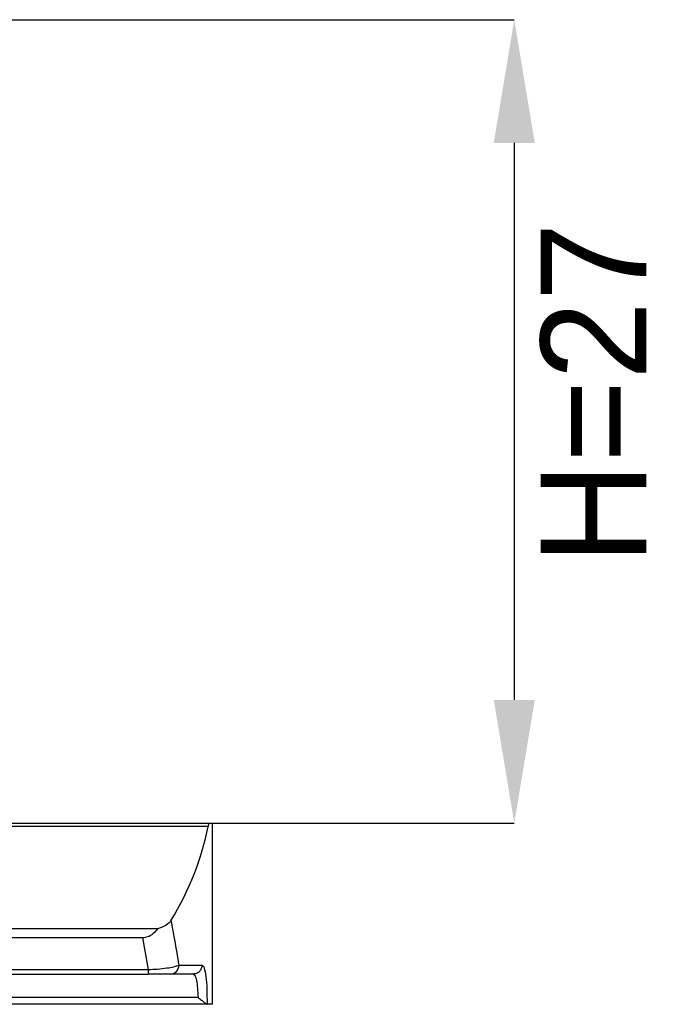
# Model space of a CAD drawing. Header units: millimetres. Extents: x 2470 to 2741, y 1563 to 1755.
# Tile 8 of 14: x 2561 to 2583, y 1652 to 1685. Entities that reach past the tile are written whole.
import ezdxf

# ---------------------------------------------------------------- set-up
doc = ezdxf.new("R2010")
doc.units = ezdxf.units.MM
doc.layers.add('1轮廓实线层', color=7, linetype='Continuous')
doc.layers.add('2细线层', color=3, linetype='Continuous')
doc.styles.add('SLDTEXTSTYLE1', font='txt')
doc.dimstyles.new('SLDDIMSTYLE0', dxfattribs={"dimtxt": 3.5, "dimasz": 4.08, "dimexe": 0, "dimexo": 0.0625, "dimgap": 0.875, "dimtad": 2, "dimdec": 0, "dimrnd": 1e-09, "dimzin": 4, "dimdsep": 46, "dimtxsty": 'SLDTEXTSTYLE1', "dimsah": 1, "dimcen": 0.09, "dimadec": 0, "dimazin": 1, "dimtfac": 1, "dimtmove": 0, "dimatfit": 0, "dimfxl": 1, "dimfrac": 2, "dimtolj": 1, "dimtzin": 12, "dimarcsym": 0})

# ---------------------------------------------------------------- blocks, each defined once
blk = doc.blocks.new('*D10')
at = {"layer": '2细线层', "color": 0, "lineweight": -2, "transparency": 16777216}
for p, q in [((2558.809, 1685.037), (2577.247, 1685.037)), ((2577.247, 1680.957), (2577.247, 1662.517)), ((2567.205, 1658.437), (2577.247, 1658.437))]:
    blk.add_line(p, q, dxfattribs=at)
at = {"layer": '2细线层', "color": 0, "transparency": 16777216}
for points in [[(2576.567, 1680.957), (2577.927, 1680.957), (2577.247, 1685.037)], [(2576.567, 1662.517), (2577.927, 1662.517), (2577.247, 1658.437)]]:
    blk.add_solid(points, dxfattribs=at)
at = {"layer": 'Defpoints', "color": 0, "transparency": 16777216}
for p in [(2558.747, 1685.037), (2567.142, 1658.437), (2577.247, 1658.437)]:
    blk.add_point(p, dxfattribs=at)
at = {"layer": '2细线层', "color": 0, "transparency": 16777216, "insert": (2578.122, 1672.657), "char_height": 3.5, "attachment_point": 2, "rotation": 90, "style": 'SLDTEXTSTYLE1'}
blk.add_mtext('\\A1;H=27', dxfattribs=at)

msp = doc.modelspace()

# ---------------------------------------------------------------- linework, layer by layer
at = {"layer": '1轮廓实线层', "linetype": 'Continuous', "lineweight": 25}
for p, q in [((2555.971, 1658.437), (2567.142, 1658.437)), ((2567.142, 1658.437), (2567.247, 1658.437)), ((2567.247, 1652.437), (2567.247, 1658.437)), ((2567.1, 1658.324), (2555.57, 1658.324)), ((2565.424, 1654.937), (2549.611, 1654.937)), ((2564.932, 1654.637), (2544.747, 1654.637)), ((2564.932, 1654.637), (2565.114, 1653.587)), ((2555.747, 1653.587), (2565.114, 1653.587)), ((2566.134, 1653.737), (2566.901, 1653.737)), ((2555.747, 1653.437), (2565.114, 1653.437)), ((2567.064, 1652.822), (2567.072, 1652.437)), ((2566.77, 1652.667), (2555.747, 1652.667)), ((2567.072, 1652.437), (2555.747, 1652.437)), ((2567.247, 1652.437), (2567.072, 1652.437))]:
    msp.add_line(p, q, dxfattribs=at)
msp.add_arc((2565.84, 1653.731), 0.295, 271.1032, 1.0623, dxfattribs=at)
msp.add_ellipse((2537.247, 1659.862), major_axis=(30, 0), ratio=0.518519, start_param=5.97936, end_param=6.184141, dxfattribs=at)
for points, knots in [([(2567.142, 1658.437), (2567.132, 1658.427), (2567.118, 1658.413), (2567.104, 1658.344), (2567.1, 1658.324)], [0, 0, 0, 0, 0.707089, 1, 1, 1, 1]), ([(2565.873, 1655.209), (2565.832, 1655.16), (2565.749, 1655.062), (2565.564, 1654.978), (2565.447, 1654.943), (2565.424, 1654.937)], [0, 0, 0, 0, 0.447055, 0.893938, 1, 1, 1, 1]), ([(2565.873, 1655.209), (2565.873, 1655.209), (2565.873, 1655.209), (2565.873, 1655.209), (2565.873, 1655.208), (2565.873, 1655.208), (2565.874, 1655.204), (2565.876, 1655.191), (2565.886, 1655.139), (2565.925, 1654.928), (2566.012, 1654.451), (2566.087, 1654.013), (2566.134, 1653.737)], [0, 0, 0, 0, 0.000009, 0.00003, 0.000111, 0.000433, 0.001715, 0.006839, 0.027324, 0.109253, 0.436941, 1, 1, 1, 1]), ([(2565.424, 1654.937), (2565.381, 1654.881), (2565.294, 1654.768), (2565.119, 1654.656), (2564.99, 1654.643), (2564.932, 1654.637)], [0, 0, 0, 0, 0.353697, 0.710382, 1, 1, 1, 1]), ([(2565.114, 1653.587), (2565.218, 1653.592), (2565.441, 1653.603), (2565.741, 1653.637), (2565.999, 1653.683), (2566.087, 1653.718), (2566.134, 1653.737)], [0, 0, 0, 0, 0.2230203, 0.4762712, 0.7194701, 1, 1, 1, 1]), ([(2566.901, 1653.737), (2566.926, 1653.716), (2566.977, 1653.675), (2567.031, 1653.375), (2567.059, 1653.065), (2567.063, 1652.86), (2567.064, 1652.822)], [0, 0, 0, 0, 0.314914, 0.624881, 0.929382, 1, 1, 1, 1]), ([(2565.845, 1653.437), (2565.812, 1653.437), (2565.748, 1653.437), (2565.567, 1653.437), (2565.35, 1653.437), (2565.19, 1653.437), (2565.114, 1653.437)], [0, 0, 0, 0, 0.272234, 0.533715, 0.776166, 1, 1, 1, 1]), ([(2566.604, 1653.437), (2566.627, 1653.424), (2566.67, 1653.401), (2566.72, 1653.228), (2566.755, 1652.984), (2566.765, 1652.772), (2566.77, 1652.667)], [0, 0, 0, 0, 0.269785, 0.503942, 0.754689, 1, 1, 1, 1]), ([(2566.77, 1652.667), (2566.809, 1652.636), (2566.873, 1652.583), (2566.967, 1652.511), (2567.024, 1652.462), (2567.061, 1652.439), (2567.069, 1652.437), (2567.072, 1652.437)], [0, 0, 0, 0, 0.296311, 0.493172, 0.764456, 0.893967, 1, 1, 1, 1])]:
    msp.add_open_spline(points, degree=3, knots=knots, dxfattribs=at)
for points in [[(2565.114, 1653.587), (2565.114, 1653.565), (2565.114, 1653.521), (2565.114, 1653.474), (2565.114, 1653.442), (2565.114, 1653.439), (2565.114, 1653.437)], [(2566.901, 1653.737), (2566.896, 1653.697), (2566.887, 1653.619), (2566.819, 1653.519), (2566.721, 1653.45), (2566.643, 1653.441), (2566.604, 1653.437)], [(2566.604, 1653.437), (2566.504, 1653.437), (2566.305, 1653.437), (2565.998, 1653.437), (2565.845, 1653.437)]]:
    msp.add_open_spline(points, degree=3, dxfattribs=at)

# ---------------------------------------------------------------- dimensions: what is measured, and where the dimension line sits
at = {"layer": '2细线层'}
dim = msp.add_linear_dim(base=(2577.247, 1658.437), p1=(2558.747, 1685.037), p2=(2567.142, 1658.437), angle=90, text='H=<>', dimstyle='SLDDIMSTYLE0', dxfattribs=at)
dim.commit()
dim.dimension.update_dxf_attribs({"geometry": '*D10', "text_midpoint": (2577.247, 1672.657), "dimtype": 160})

doc.saveas('drawing.dxf')
